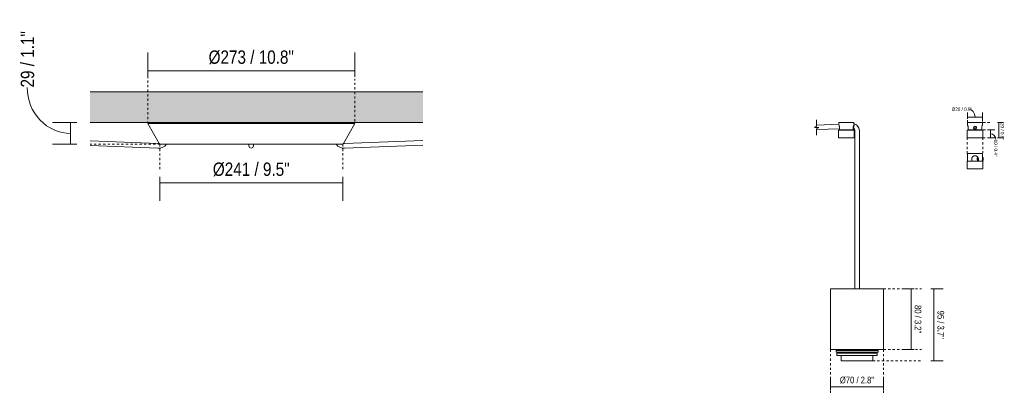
# Model space of a CAD drawing. Header units: millimetres. Extents: x 5395 to 9995, y 397 to 7363.
# Tile 6 of 7: x 8646 to 9946, y 1638 to 2136. Entities that reach past the tile are written whole.
import ezdxf

# ---------------------------------------------------------------- set-up
doc = ezdxf.new("R2010")
doc.units = ezdxf.units.MM
doc.linetypes.add('Dash', pattern=[6, 3, -3])
doc.layers.add('A-ANNO-DIMS', color=7, linetype='Dash', lineweight=9, true_color=0xd2d2d2)
for name, color, linetype, lineweight in [('A-ANNO-DIMS-2', 7, 'Continuous', 9), ('A-ANNO-DIMS-4', 7, 'Continuous', 9), ('A-ANNO-DIMS-8', 7, 'Continuous', 9), ('A-CLNG', 7, 'Continuous', 9), ('E-LITE-EQPM', 7, 'Continuous', 20)]:
    doc.layers.add(name, color=color, linetype=linetype, lineweight=lineweight)
doc.styles.add('Arial Narrow_3', font='ARIALN.TTF', dxfattribs={"height": 17.6})
doc.styles.add('Arial Narrow_4', font='ARIALN.TTF', dxfattribs={"height": 8.8})
doc.styles.add('Arial Narrow_5', font='ARIALN.TTF', dxfattribs={"height": 4.4})
doc.dimstyles.new('FARO_-_2_2mm_Arial_Narrow_mm_Inch_Left_1', dxfattribs={"dimscale": 304.8, "dimtxt": 18.012385, "dimasz": 0, "dimexe": 0.07874, "dimexo": 0.0625, "dimgap": 0.013123, "dimtad": 1, "dimdec": 0, "dimzin": 0, "dimdsep": 46, "dimtxsty": 'Arial Narrow_3', "dimblk1": 'NONE', "dimblk2": 'NONE', "dimsah": 1, "dimcen": 0.09, "dimadec": 0, "dimazin": 0, "dimtfac": 1, "dimtdec": 4, "dimtix": 1, "dimtmove": 1, "dimatfit": 3, "dimfxl": 0.026247, "dimfxlon": 1, "dimtvp": 1, "dimtolj": 1, "dimtzin": 0, "dimarcsym": 2})
doc.dimstyles.new('FARO_-_2_2mm_Arial_Narrow_mm_Inch_Right_2', dxfattribs={"dimscale": 304.8, "dimtxt": 18.012385, "dimasz": 0, "dimexe": 0.07874, "dimexo": 0.0625, "dimgap": 0.013123, "dimtad": 1, "dimdec": 0, "dimzin": 0, "dimdsep": 46, "dimtxsty": 'Arial Narrow_3', "dimblk1": 'NONE', "dimblk2": 'NONE', "dimsah": 1, "dimcen": 0.09, "dimadec": 0, "dimazin": 0, "dimtfac": 1, "dimtdec": 4, "dimtix": 1, "dimtmove": 0, "dimatfit": 3, "dimfxl": 0.026247, "dimfxlon": 1, "dimtvp": 1, "dimtolj": 1, "dimtzin": 0, "dimarcsym": 2})
doc.dimstyles.new('FARO_-_2_2mm_Arial_Narrow_mm_Inch_Right_3', dxfattribs={"dimscale": 304.8, "dimtxt": 9.006193, "dimasz": 0, "dimexe": 0.03937, "dimexo": 0.0625, "dimgap": 0.006562, "dimtad": 1, "dimdec": 0, "dimzin": 0, "dimdsep": 46, "dimtxsty": 'Arial Narrow_4', "dimblk1": 'NONE', "dimblk2": 'NONE', "dimsah": 1, "dimcen": 0.09, "dimadec": 0, "dimazin": 0, "dimtfac": 1, "dimtdec": 4, "dimtix": 1, "dimtmove": 0, "dimatfit": 3, "dimfxl": 0.013123, "dimfxlon": 1, "dimtvp": 1, "dimtolj": 1, "dimtzin": 0, "dimarcsym": 2})
doc.dimstyles.new('FARO_-_2_2mm_Arial_Narrow_mm_Inch_Right_4', dxfattribs={"dimscale": 304.8, "dimtxt": 4.503096, "dimasz": 0, "dimexe": 0.019685, "dimexo": 0.0625, "dimgap": 0.003281, "dimtad": 1, "dimdec": 0, "dimzin": 0, "dimdsep": 46, "dimtxsty": 'Arial Narrow_5', "dimblk1": 'NONE', "dimblk2": 'NONE', "dimsah": 1, "dimcen": 0.09, "dimadec": 0, "dimazin": 0, "dimtfac": 1, "dimtdec": 4, "dimtix": 1, "dimtmove": 1, "dimatfit": 3, "dimfxl": 0.006562, "dimfxlon": 1, "dimtvp": 1, "dimtolj": 1, "dimtzin": 0, "dimarcsym": 2})
doc.dimstyles.new('FARO_-_2_2mm_Arial_Narrow_mm_Inch_Right_5', dxfattribs={"dimscale": 304.8, "dimtxt": 4.503096, "dimasz": 0, "dimexe": 0.019685, "dimexo": 0.0625, "dimgap": 0.003281, "dimtad": 1, "dimdec": 0, "dimzin": 0, "dimdsep": 46, "dimtxsty": 'Arial Narrow_5', "dimblk1": 'NONE', "dimblk2": 'NONE', "dimsah": 1, "dimcen": 0.09, "dimadec": 0, "dimazin": 0, "dimtfac": 1, "dimtdec": 4, "dimtix": 1, "dimtmove": 0, "dimatfit": 3, "dimfxl": 0.006562, "dimfxlon": 1, "dimtvp": 1, "dimtolj": 1, "dimtzin": 0, "dimarcsym": 2})

# ---------------------------------------------------------------- blocks, each defined once
blk = doc.blocks.new('64314-1 cable   _Suspended_tensor - 64314 MAMBO_CONGA_SAMBA Black structure pendant lamp with tensioner-568983-Alzado_PDF FLORON')
at = {"layer": 'E-LITE-EQPM'}
for p, q in [((7422, 1998.9), (7421.1, 1998.4)), ((7421.1, 1998.4), (7436.3, 1972.2)), ((7421.1, 1998.4), (7421.5, 1998.4)), ((7422, 1998.9), (7422.4, 1998.9)), ((7422.1, 1998.4), (7423, 1998.4)), ((7423, 1998.9), (7423.9, 1998.9)), ((7424.3, 1998.4), (7425.8, 1998.4)), ((7425.1, 1998.9), (7426.6, 1998.9)), ((7427.6, 1998.4), (7429.8, 1998.4)), ((7428.5, 1998.9), (7430.6, 1998.9)), ((7432.2, 1998.4), (7434.9, 1998.4)), ((7433, 1998.9), (7435.7, 1998.9)), ((7437.9, 1998.4), (7441, 1998.4)), ((7438.6, 1998.9), (7441.9, 1998.9)), ((7444.5, 1998.4), (7448.4, 1998.4)), ((7444.8, 1999.4), (7444.7, 1998.9)), ((7445.4, 1998.9), (7449.1, 1998.9)), ((7452.4, 1998.4), (7456.5, 1998.4)), ((7453, 1998.9), (7457.3, 1998.9)), ((7461.6, 1998.9), (7466.8, 1998.9)), ((7461.6, 1998.4), (7465.9, 1998.4)), ((7470.2, 1998.4), (7475.4, 1998.4)), ((7471.9, 1998.9), (7477.1, 1998.9)), ((7480.5, 1998.4), (7487.4, 1998.4)), ((7482.2, 1998.9), (7487.4, 1998.9)), ((7492.5, 1998.9), (7497.7, 1998.9)), ((7492.5, 1998.4), (7497.7, 1998.4)), ((7504.6, 1998.9), (7509.7, 1998.9)), ((7504.6, 1998.4), (7509.7, 1998.4)), ((7516.6, 1998.9), (7523.4, 1998.9)), ((7516.6, 1998.4), (7521.7, 1998.4)), ((7528.6, 1998.9), (7535.5, 1998.9)), ((7528.6, 1998.4), (7535.5, 1998.4)), ((7540.6, 1998.4), (7547.5, 1998.4)), ((7542.3, 1998.9), (7547.5, 1998.9)), ((7554.4, 1998.9), (7557.8, 1998.9)), ((7554.4, 1998.4), (7557.8, 1998.4)), ((7557.8, 1998.9), (7561.2, 1998.9)), ((7557.8, 1998.4), (7561.2, 1998.4)), ((7568.1, 1998.9), (7575, 1998.9)), ((7568.1, 1998.4), (7575, 1998.4)), ((7580.1, 1998.9), (7587, 1998.9)), ((7580.1, 1998.4), (7587, 1998.4)), ((7592.1, 1998.9), (7599, 1998.9)), ((7593.8, 1998.4), (7599, 1998.4)), ((7605.9, 1998.9), (7611, 1998.9)), ((7605.9, 1998.4), (7611, 1998.4)), ((7617.9, 1998.9), (7623, 1998.9)), ((7617.9, 1998.4), (7623, 1998.4)), ((7628.2, 1998.9), (7633.3, 1998.9)), ((7629, 1998.4), (7635.1, 1998.4)), ((7639.2, 1998.9), (7644.3, 1998.9)), ((7640.2, 1998.4), (7645.4, 1998.4)), ((7648.8, 1998.9), (7653.9, 1998.9)), ((7649.8, 1998.4), (7654.5, 1998.4)), ((7658.3, 1998.9), (7662.5, 1998.9)), ((7659.1, 1998.4), (7663.2, 1998.4)), ((7666.6, 1998.9), (7670.3, 1998.9)), ((7667.3, 1998.4), (7671.1, 1998.4)), ((7671, 1998.9), (7670.8, 1999.4)), ((7673.8, 1998.9), (7677.1, 1998.9)), ((7674.6, 1998.4), (7677.8, 1998.4)), ((7679.4, 1972.2), (7694.5, 1998.4)), ((7680, 1998.9), (7682.7, 1998.9)), ((7680.8, 1998.4), (7683.5, 1998.4)), ((7685.1, 1998.9), (7687.2, 1998.9)), ((7685.9, 1998.4), (7688, 1998.4)), ((7689, 1998.9), (7690.6, 1998.9)), ((7689.9, 1998.4), (7691.4, 1998.4)), ((7691.8, 1998.9), (7692.7, 1998.9)), ((7692.6, 1998.4), (7693.6, 1998.4)), ((7693.3, 1998.9), (7693.7, 1998.9)), ((7694.5, 1998.4), (7693.7, 1998.9)), ((7694.2, 1998.4), (7694.5, 1998.4)), ((7437.1, 1971.3), (7436.7, 1971.5)), ((7457, 1971.1), (7464.3, 1971.1)), ((7482.1, 1971.1), (7514.7, 1971.1)), ((7530.5, 1971.1), (7539, 1971.1)), ((7554.8, 1970.1), (7554.8, 1969.2)), ((7554.8, 1969.2), (7554.8, 1969)), ((7554.8, 1969), (7554.8, 1969)), ((7557.8, 1971.1), (7557.8, 1971.1)), ((7560.8, 1969.2), (7560.8, 1970.1)), ((7560.8, 1969), (7560.8, 1969.2)), ((7560.8, 1969), (7560.8, 1969)), ((7576.7, 1971.1), (7596.6, 1971.1)), ((7609.3, 1971.1), (7609.3, 1971.1)), ((7623.3, 1971.1), (7633.6, 1971.1)), ((7651.4, 1971.1), (7668.5, 1971.1)), ((7669.8, 1971.1), (7668.5, 1971.1)), ((7679, 1971.6), (7678.2, 1971.1))]:
    blk.add_line(p, q, dxfattribs=at)
at = {"layer": 'E-LITE-EQPM', "flags": 128}
for points in [[(7444.8, 1999.4), (7445.3, 2000), (7445.6, 2000)], [(7670.4, 1999.8), (7670.8, 1999.6), (7670.8, 1999.4)], [(7445.9, 1971.1), (7452.3, 1971.1), (7460.4, 1971.1), (7470, 1971.1), (7481, 1971.1), (7493.2, 1971.1), (7506.4, 1971.1), (7520.4, 1971.1), (7535, 1971.1), (7549.9, 1971.1), (7557.8, 1971.1)], [(7554.8, 1971.1), (7554.8, 1969.7), (7554.8, 1969)], [(7557.8, 1966), (7555.7, 1966.9), (7554.8, 1969)], [(7557.8, 1971.1), (7572.9, 1971.1), (7587.7, 1971.1), (7602.1, 1971.1), (7615.7, 1971.1), (7628.4, 1971.1), (7640.1, 1971.1), (7650.4, 1971.1), (7659.3, 1971.1), (7666.6, 1971.1), (7669.8, 1971.1)], [(7560.8, 1969), (7559.9, 1966.8), (7557.8, 1966)], [(7560.8, 1969), (7560.8, 1969.9), (7560.8, 1971.1)]]:
    blk.add_lwpolyline(points, dxfattribs=at)
at = {"layer": 'E-LITE-EQPM'}
for centre, major_axis, ratio, start_param, end_param in [((7557.8, 1969.2), (-3, 0), 0.999241, 0, 0.036829), ((7557.8, 1969.2), (3, 0), 0.99562, 3.141593, 3.178555), ((7557.8, 1969.2), (3, 0), 0.99562, 3.141593, 3.178555), ((7557.8, 1969.1), (3, 0), 0.99562, 3.141593, 3.178555), ((7557.8, 1969.1), (3, 0), 0.99562, 3.403392, 3.443058), ((7557.8, 1969.1), (3, 0), 0.99562, 5.98172, 6.021386), ((7557.8, 1969.2), (3, 0), 0.999241, 6.246357, 6.283185), ((7557.8, 1969.2), (3, 0), 0.99562, 6.246223, 6.283185), ((7557.8, 1969.2), (3, 0), 0.99562, 6.246223, 6.283185), ((7557.8, 1969.1), (3, 0), 0.99562, 6.246223, 6.283185)]:
    blk.add_ellipse(centre, major_axis=major_axis, ratio=ratio, start_param=start_param, end_param=end_param, dxfattribs=at)
blk = doc.blocks.new('64314-1 cable   _Suspended_tensor - 64314 MAMBO_CONGA_SAMBA Black structure pendant lamp with tensioner-570366-Alzado_PDF FLORON')
at = {"layer": 'E-LITE-EQPM'}
for p, q in [((7422, 1998.9), (7421.1, 1998.4)), ((7421.1, 1998.4), (7436.3, 1972.2)), ((7421.1, 1998.4), (7421.2, 1998.4)), ((7421.5, 1998.4), (7422.1, 1998.4)), ((7422, 1998.9), (7422.1, 1998.9)), ((7422.4, 1998.9), (7423, 1998.9)), ((7423, 1998.4), (7424.3, 1998.4)), ((7423.9, 1998.9), (7425.1, 1998.9)), ((7425.8, 1998.4), (7427.6, 1998.4)), ((7426.6, 1998.9), (7428.5, 1998.9)), ((7429.8, 1998.4), (7432.2, 1998.4)), ((7430.6, 1998.9), (7433, 1998.9)), ((7434.9, 1998.4), (7437.9, 1998.4)), ((7435.7, 1998.9), (7438.6, 1998.9)), ((7441, 1998.4), (7444.5, 1998.4)), ((7441.9, 1998.9), (7445.4, 1998.9)), ((7444.8, 1999.4), (7444.7, 1998.9)), ((7448.4, 1998.4), (7452.4, 1998.4)), ((7449.1, 1998.9), (7453, 1998.9)), ((7456.5, 1998.4), (7461.6, 1998.4)), ((7457.3, 1998.9), (7461.6, 1998.9)), ((7465.9, 1998.4), (7470.2, 1998.4)), ((7466.8, 1998.9), (7471.9, 1998.9)), ((7475.4, 1998.4), (7480.5, 1998.4)), ((7477.1, 1998.9), (7482.2, 1998.9)), ((7487.4, 1998.9), (7492.5, 1998.9)), ((7487.4, 1998.4), (7492.5, 1998.4)), ((7497.7, 1998.9), (7504.6, 1998.9)), ((7497.7, 1998.4), (7504.6, 1998.4)), ((7509.7, 1998.9), (7516.6, 1998.9)), ((7509.7, 1998.4), (7516.6, 1998.4)), ((7521.7, 1998.9), (7528.6, 1998.9)), ((7521.7, 1998.4), (7528.6, 1998.4)), ((7535.5, 1998.9), (7542.3, 1998.9)), ((7535.5, 1998.4), (7542.3, 1998.4)), ((7547.5, 1998.9), (7554.4, 1998.9)), ((7547.5, 1998.4), (7554.4, 1998.4)), ((7561.2, 1998.9), (7568.1, 1998.9)), ((7561.2, 1998.4), (7568.1, 1998.4)), ((7573.2, 1998.9), (7580.1, 1998.9)), ((7573.2, 1998.4), (7580.1, 1998.4)), ((7587, 1998.9), (7593.9, 1998.9)), ((7587, 1998.4), (7593.9, 1998.4)), ((7599, 1998.9), (7605.9, 1998.9)), ((7599, 1998.4), (7605.9, 1998.4)), ((7611, 1998.9), (7617.9, 1998.9)), ((7611, 1998.4), (7617.9, 1998.4)), ((7623, 1998.9), (7628.2, 1998.9)), ((7623, 1998.4), (7629, 1998.4)), ((7633.3, 1998.9), (7639.2, 1998.9)), ((7635, 1998.4), (7640.2, 1998.4)), ((7644.3, 1998.9), (7648.8, 1998.9)), ((7645.3, 1998.4), (7649.8, 1998.4)), ((7653.9, 1998.9), (7658.3, 1998.9)), ((7654.5, 1998.4), (7659.1, 1998.4)), ((7662.5, 1998.9), (7666.6, 1998.9)), ((7663.2, 1998.4), (7667.3, 1998.4)), ((7670.3, 1998.9), (7673.8, 1998.9)), ((7671, 1998.9), (7670.8, 1999.4)), ((7671.1, 1998.4), (7674.6, 1998.4)), ((7677.1, 1998.9), (7680, 1998.9)), ((7677.8, 1998.4), (7680.8, 1998.4)), ((7679.4, 1972.2), (7694.5, 1998.4)), ((7682.7, 1998.9), (7685.1, 1998.9)), ((7683.5, 1998.4), (7685.9, 1998.4)), ((7687.2, 1998.9), (7689, 1998.9)), ((7688, 1998.4), (7689.9, 1998.4)), ((7690.6, 1998.9), (7691.8, 1998.9)), ((7691.4, 1998.4), (7692.6, 1998.4)), ((7692.7, 1998.9), (7693.3, 1998.9)), ((7693.6, 1998.9), (7693.7, 1998.9)), ((7693.6, 1998.4), (7694.2, 1998.4)), ((7694.5, 1998.4), (7693.7, 1998.9)), ((7694.5, 1998.4), (7694.5, 1998.4)), ((7437.1, 1971.3), (7436.7, 1971.5)), ((7457, 1971.1), (7464.3, 1971.1)), ((7482.1, 1971.1), (7514.7, 1971.1)), ((7530.5, 1971.1), (7539, 1971.1)), ((7557.8, 1971.1), (7557.8, 1971.1)), ((7576.7, 1971.1), (7596.6, 1971.1)), ((7609.3, 1971.1), (7609.3, 1971.1)), ((7623.3, 1971.1), (7633.6, 1971.1)), ((7651.4, 1971.1), (7668.5, 1971.1)), ((7669.8, 1971.1), (7668.5, 1971.1)), ((7670.5, 1970.4), (7670.6, 1970.3)), ((7679, 1971.6), (7678.2, 1971.1)), ((7680.8, 1972.1), (7679.4, 1972.3))]:
    blk.add_line(p, q, dxfattribs=at)
at = {"layer": 'E-LITE-EQPM', "flags": 128}
for points in [[(7444.8, 1999.4), (7445.3, 2000), (7445.6, 2000)], [(7670.5, 1999.8), (7670.8, 1999.6), (7670.8, 1999.4)], [(7445.9, 1971.1), (7452.3, 1971.1), (7460.4, 1971.1), (7470, 1971.1), (7481, 1971.1), (7493.2, 1971.1), (7506.4, 1971.1), (7520.4, 1971.1), (7535, 1971.1), (7549.9, 1971.1), (7565, 1971.1), (7580, 1971.1), (7594.6, 1971.1), (7608.6, 1971.1), (7621.9, 1971.1), (7634.1, 1971.1), (7645.2, 1971.1), (7654.8, 1971.1), (7663, 1971.1), (7669.5, 1971.1), (7669.8, 1971.1)], [(7679.3, 1966.1), (7679.4, 1966), (7679.8, 1966)]]:
    blk.add_lwpolyline(points, dxfattribs=at)
blk = doc.blocks.new('64314-1 cable   _Suspended_tensor - 64314 MAMBO_CONGA_SAMBA Black structure pendant lamp with tensioner-570366-Alzado_PDF LH')
at = {"layer": 'E-LITE-EQPM'}
for p, q in [((8333.7, 1997.6), (8304.6, 1996.4)), ((8304.6, 1990.4), (8334.7, 1991.6)), ((8333.4, 1989.3), (8333.4, 1979.8)), ((8333.7, 2000), (8333.7, 1997.2)), ((8333.7, 2000), (8353.7, 2000)), ((8333.8, 1989.7), (8333.9, 1989.8)), ((8334.7, 1992.7), (8334.7, 1990)), ((8352.7, 1990), (8334.7, 1990)), ((8338.3, 1990), (8338.3, 1989.8)), ((8349.1, 1989.8), (8349.1, 1990)), ((8352.7, 1990), (8352.7, 1992.7)), ((8352.7, 1992.2), (8353.1, 1992.2)), ((8354.2, 1998.2), (8353.6, 1998.2)), ((8353.7, 1997.7), (8353.7, 2000)), ((8354, 1979.8), (8354, 1989.3)), ((8354.8, 1989.5), (8354.8, 1983.8)), ((8360.9, 1983.8), (8360.9, 1989.5)), ((8333.4, 1979.8), (8354, 1979.8)), ((8354.8, 1983.8), (8354.8, 1780)), ((8360.9, 1780), (8360.9, 1983.8)), ((8330.1, 1698.7), (8330.1, 1696.7)), ((8330.1, 1698.7), (8375.2, 1698.7)), ((8330.1, 1696.7), (8375.2, 1696.7)), ((8331.1, 1695.1), (8331.1, 1692.2)), ((8331.1, 1695.1), (8374.5, 1695.1)), ((8331.1, 1692.2), (8374.5, 1692.2)), ((8337.1, 1692.2), (8337.1, 1685.2)), ((8337.8, 1696.7), (8337.8, 1695.1)), ((8340.1, 1700), (8340.1, 1698.7)), ((8374.5, 1695.1), (8384.5, 1695.1)), ((8374.5, 1692.2), (8384.5, 1692.2)), ((8375.2, 1698.7), (8385.6, 1698.7)), ((8375.2, 1696.7), (8385.6, 1696.7)), ((8375.6, 1698.7), (8375.6, 1700)), ((8377.9, 1695.1), (8377.9, 1696.7)), ((8378.6, 1685.2), (8378.6, 1692.2)), ((8384.6, 1692.2), (8384.6, 1695.1)), ((8385.6, 1696.7), (8385.6, 1698.7)), ((8337.1, 1685.2), (8370.8, 1685.2)), ((8370.8, 1685.2), (8378.6, 1685.2))]:
    blk.add_line(p, q, dxfattribs=at)
at = {"layer": 'E-LITE-EQPM', "flags": 128}
for points in [[(8333.4, 1989.3), (8333.6, 1989.7), (8333.7, 1989.7)], [(8353.5, 1989.8), (8353, 1989.8), (8351.7, 1989.8), (8349.7, 1989.8), (8347.1, 1989.8), (8344.2, 1989.8), (8341.2, 1989.8), (8338.5, 1989.8), (8336.2, 1989.8), (8334.7, 1989.8), (8333.9, 1989.8), (8333.9, 1989.8)], [(8353.1, 1992.2), (8354.4, 1991.1), (8354.8, 1989.6), (8354.8, 1989.5)], [(8353.3, 1989.8), (8353.4, 1989.8), (8353.5, 1989.8)], [(8353.7, 1989.6), (8353.9, 1989.5), (8354, 1989.3)], [(8360.9, 1989.5), (8360.4, 1992.3), (8359.1, 1994.8), (8357.1, 1996.8), (8354.5, 1998.1), (8354.2, 1998.2)]]:
    blk.add_lwpolyline(points, dxfattribs=at)
at = {"layer": 'E-LITE-EQPM'}
for points, knots in [([(8334, 1996.2), (8334.1, 1996), (8334.2, 1995.5), (8334.4, 1994.9), (8334.5, 1994.5), (8334.6, 1994.1), (8334.6, 1993.8), (8334.7, 1993.3), (8334.7, 1992.9), (8334.7, 1992.7)], [0.4004282, 0.4004282, 0.4004282, 0.4004282, 0.5714286, 0.6785714, 0.7321429, 0.7857143, 0.8392857, 0.8928571, 1, 1, 1, 1]), ([(8352.7, 1992.7), (8352.7, 1993), (8352.7, 1993.6), (8352.9, 1994.8), (8353.1, 1995.6), (8353.3, 1996)], [0, 0, 0, 0, 0.1428571, 0.2857143, 0.5474976, 0.5474976, 0.5474976, 0.5474976]), ([(8354.2, 1998.2), (8354.2, 1998.2), (8354.1, 1997.9), (8354, 1996.9), (8353.8, 1995.7), (8353.7, 1994.9), (8353.5, 1994.2), (8353.5, 1993.7), (8353.4, 1993.3), (8353.3, 1992.9), (8353.2, 1992.6), (8353.2, 1992.3), (8353.2, 1992.2), (8353.1, 1992.2)], [-1, -1, -1, -1, -0.833333, -0.666667, -0.555556, -0.444444, -0.388889, -0.333333, -0.277778, -0.222222, -0.166667, -0.111111, 0, 0, 0, 0])]:
    blk.add_open_spline(points, degree=3, knots=knots, dxfattribs=at)
blk = doc.blocks.new('canopy_soporte - canopy-557651-Alzado_PDF SP')
at = {"layer": 'E-LITE-EQPM'}
for p, q in [((5546.7, 1989.3), (5546.7, 1979.8)), ((5547, 2000), (5547, 1997)), ((5547, 2000), (5567, 2000)), ((5548, 1992.7), (5548, 1990)), ((5566, 1990), (5548, 1990)), ((5551.6, 1990), (5551.6, 1989.8)), ((5555.5, 1993.3), (5557, 1994.4)), ((5556.1, 1991.5), (5555.5, 1993.3)), ((5557, 1991.5), (5556.1, 1991.5)), ((5557, 1994.4), (5558.5, 1993.3)), ((5557.9, 1991.5), (5557, 1991.5)), ((5558.5, 1993.3), (5557.9, 1991.5)), ((5562.4, 1989.8), (5562.4, 1990)), ((5566, 1990), (5566, 1992.7)), ((5567, 1997), (5567, 2000)), ((5567.3, 1979.8), (5567.3, 1989.3)), ((5546.7, 1979.8), (5567.3, 1979.8))]:
    blk.add_line(p, q, dxfattribs=at)
at = {"layer": 'E-LITE-EQPM', "flags": 128}
for points in [[(5546.7, 1989.3), (5546.9, 1989.7), (5547, 1989.7)], [(5566.8, 1989.8), (5566.6, 1989.8), (5565.9, 1989.8), (5564.9, 1989.8), (5563.5, 1989.8), (5561.8, 1989.8), (5560, 1989.8), (5558, 1989.8), (5555.9, 1989.8), (5553.9, 1989.8), (5552, 1989.8), (5550.4, 1989.8), (5549, 1989.8), (5548, 1989.8), (5547.4, 1989.8), (5547.2, 1989.8)], [(5567, 1989.6), (5567.2, 1989.6), (5567.3, 1989.3)]]:
    blk.add_lwpolyline(points, dxfattribs=at)
at = {"layer": 'E-LITE-EQPM'}
for start, end in [(90, 270), (270, 90)]:
    blk.add_arc((5557, 1992.8), 2, start, end, dxfattribs=at)
for points, knots in [([(5547, 1997), (5547, 1997), (5547, 1996.9), (5547.2, 1996.5), (5547.5, 1995.7), (5547.7, 1994.9), (5547.8, 1994.5), (5547.9, 1994.1), (5547.9, 1993.8), (5548, 1993.3), (5548, 1992.9), (5548, 1992.7)], [0, 0, 0, 0, 0.142857, 0.285714, 0.571429, 0.678571, 0.732143, 0.785714, 0.839286, 0.892857, 1, 1, 1, 1]), ([(5558.9, 1992.1), (5558.8, 1992), (5558.7, 1991.8), (5558.5, 1991.5), (5558.3, 1991.3), (5558, 1991.1), (5557.7, 1990.9), (5557.3, 1990.8), (5557, 1990.8), (5556.7, 1990.8), (5556.4, 1990.9), (5556.1, 1991), (5555.7, 1991.3), (5555.4, 1991.6), (5555.1, 1992.1), (5555, 1992.5), (5555, 1992.8)], [0.1111111, 0.1111111, 0.1111111, 0.1111111, 0.1666667, 0.2222222, 0.2777778, 0.3333333, 0.3888889, 0.4444444, 0.5138889, 0.5486111, 0.5833333, 0.6527778, 0.7222222, 0.7916667, 0.8611111, 1, 1, 1, 1]), ([(5555.1, 1993.5), (5555.2, 1993.6), (5555.3, 1993.8), (5555.5, 1994.1), (5555.7, 1994.3), (5556, 1994.5), (5556.3, 1994.7), (5556.7, 1994.8), (5557, 1994.8), (5557.3, 1994.8), (5557.6, 1994.7), (5557.9, 1994.6), (5558.3, 1994.3), (5558.6, 1994), (5558.9, 1993.5), (5559, 1993.1), (5559, 1992.8)], [0.1111111, 0.1111111, 0.1111111, 0.1111111, 0.1666667, 0.2222222, 0.2777778, 0.3333333, 0.3888889, 0.4444444, 0.5138889, 0.5486111, 0.5833333, 0.6527778, 0.7222222, 0.7916667, 0.8611111, 1, 1, 1, 1]), ([(5558.5, 1991.5), (5558.5, 1991.4), (5558.3, 1991.3), (5558, 1991.1), (5557.7, 1990.9), (5557.3, 1990.8), (5557, 1990.8), (5556.7, 1990.8), (5556.4, 1990.9), (5556.1, 1991), (5555.7, 1991.3), (5555.5, 1991.5), (5555.4, 1991.6)], [0.2222222, 0.2222222, 0.2222222, 0.2222222, 0.2777778, 0.3333333, 0.3888889, 0.4444444, 0.5138889, 0.5486111, 0.5833333, 0.6527778, 0.7222222, 0.7916667, 0.7916667, 0.7916667, 0.7916667]), ([(5555.5, 1994.1), (5555.5, 1994.2), (5555.7, 1994.3), (5556, 1994.5), (5556.3, 1994.7), (5556.7, 1994.8), (5557, 1994.8), (5557.3, 1994.8), (5557.6, 1994.7), (5557.9, 1994.6), (5558.3, 1994.3), (5558.5, 1994.1), (5558.6, 1994)], [0.2222222, 0.2222222, 0.2222222, 0.2222222, 0.2777778, 0.3333333, 0.3888889, 0.4444444, 0.5138889, 0.5486111, 0.5833333, 0.6527778, 0.7222222, 0.7916667, 0.7916667, 0.7916667, 0.7916667]), ([(5566, 1992.7), (5566, 1993), (5566, 1993.6), (5566.2, 1994.9), (5566.6, 1996), (5566.9, 1996.8), (5567, 1997), (5567, 1997)], [0, 0, 0, 0, 0.142857, 0.285714, 0.571429, 0.785714, 1, 1, 1, 1])]:
    blk.add_open_spline(points, degree=3, knots=knots, dxfattribs=at)
for points in [[(5555.2, 1992), (5555.2, 1992), (5555.1, 1992.1), (5555.1, 1992.1)], [(5558.8, 1993.6), (5558.8, 1993.6), (5558.9, 1993.5), (5558.9, 1993.5)]]:
    blk.add_open_spline(points, degree=3, dxfattribs=at)
blk = doc.blocks.new('canopy_soporte - canopy-V1-Alzado_PDF SP')
at = {"layer": 'E-LITE-EQPM'}
for p, q in [((5547, 1959), (5547, 1949)), ((5547, 1959), (5557, 1959)), ((5552.6, 1949), (5552.6, 1951.7)), ((5557, 1959), (5567, 1959)), ((5560.7, 1953.8), (5559.7, 1952.8)), ((5559.7, 1952.8), (5559.7, 1950.8)), ((5559.7, 1950.8), (5560.7, 1949.8)), ((5560.8, 1953.8), (5560.7, 1953.8)), ((5560.7, 1949.8), (5560.7, 1953.8)), ((5560.7, 1949.8), (5561.4, 1949.8)), ((5561.4, 1951.7), (5561.4, 1949)), ((5567, 1953.8), (5567, 1959)), ((5567.7, 1953.8), (5567, 1953.8)), ((5567, 1949.8), (5567.7, 1949.8)), ((5567, 1949), (5567, 1949.8)), ((5567.7, 1953.8), (5567.7, 1949.8)), ((5546.7, 1948.3), (5546.7, 1938.8)), ((5546.7, 1938.8), (5557, 1938.8)), ((5552.6, 1949), (5547, 1949)), ((5550.1, 1949), (5550.1, 1948.8)), ((5552.6, 1948.8), (5552.6, 1949)), ((5557, 1938.8), (5567.3, 1938.8)), ((5561.4, 1949), (5561.4, 1948.8)), ((5567, 1949), (5561.4, 1949)), ((5563.9, 1948.8), (5563.9, 1949)), ((5567.3, 1938.8), (5567.3, 1948.3))]:
    blk.add_line(p, q, dxfattribs=at)
at = {"layer": 'E-LITE-EQPM', "flags": 128}
for points in [[(5546.7, 1948.3), (5546.9, 1948.7), (5547.2, 1948.8)], [(5557, 1948.8), (5555, 1948.8), (5553, 1948.8), (5551.2, 1948.8), (5549.7, 1948.8), (5548.5, 1948.8), (5547.7, 1948.8), (5547.3, 1948.8), (5547.2, 1948.8)], [(5547.2, 1948.8), (5547.4, 1948.8), (5548.1, 1948.8), (5549.1, 1948.8), (5549.2, 1948.8)], [(5566.8, 1948.8), (5566.6, 1948.8), (5565.9, 1948.8), (5564.9, 1948.8), (5563.5, 1948.8), (5561.8, 1948.8), (5560, 1948.8), (5558, 1948.8), (5557, 1948.8)], [(5564.8, 1948.8), (5565.5, 1948.8), (5566.3, 1948.8), (5566.7, 1948.8), (5566.8, 1948.8)], [(5566.8, 1948.8), (5567.2, 1948.6), (5567.3, 1948.3)]]:
    blk.add_lwpolyline(points, dxfattribs=at)
at = {"layer": 'E-LITE-EQPM'}
for points, knots in [([(5552.6, 1951.7), (5552.6, 1952), (5552.7, 1952.6), (5553.2, 1953.9), (5554.1, 1955), (5555.5, 1955.8), (5556.5, 1956), (5557, 1956)], [0, 0, 0, 0, 0.142857, 0.285714, 0.571429, 0.785714, 1, 1, 1, 1]), ([(5557, 1956), (5557.3, 1956), (5558, 1955.9), (5559.2, 1955.5), (5560.2, 1954.7), (5560.8, 1953.9), (5561, 1953.5), (5561.1, 1953.1), (5561.2, 1952.8), (5561.3, 1952.3), (5561.4, 1951.9), (5561.4, 1951.7)], [0, 0, 0, 0, 0.142857, 0.285714, 0.571429, 0.678571, 0.732143, 0.785714, 0.839286, 0.892857, 1, 1, 1, 1]), ([(5567, 1953.7), (5567, 1953.7), (5567, 1953.8), (5567, 1953.8), (5567, 1953.8)], [0.3888889, 0.3888889, 0.3888889, 0.3888889, 0.4444444, 0.5138889, 0.5138889, 0.5138889, 0.5138889])]:
    blk.add_open_spline(points, degree=3, knots=knots, dxfattribs=at)
for points in [[(5566.8, 1951.8), (5566.8, 1951.9), (5566.8, 1952.2), (5566.8, 1952.5), (5566.8, 1952.8), (5566.9, 1953), (5566.9, 1953.1)], [(5566.8, 1951.1), (5566.8, 1951.3), (5566.8, 1951.6), (5566.8, 1951.8)], [(5566.9, 1950.6), (5566.9, 1950.7), (5566.8, 1950.8), (5566.8, 1951)], [(5566.9, 1953.3), (5566.9, 1953.4), (5566.9, 1953.5), (5566.9, 1953.5)], [(5567, 1950), (5566.9, 1950.1), (5566.9, 1950.2), (5566.9, 1950.3)], [(5567, 1949.8), (5567, 1949.8), (5567, 1949.8), (5567, 1949.9), (5567, 1949.9)]]:
    blk.add_open_spline(points, degree=3, dxfattribs=at)
blk = doc.blocks.new('DIMBLOCK11-Alzado_PDF FLORON')
at = {"layer": 'A-ANNO-DIMS-8', "color": 251, "true_color": 0x5b5b5b}
for p, q in [((8815.3, 2060.2), (8815.3, 2092.2)), ((9088.7, 2060.2), (9088.7, 2092.2)), ((8815.3, 2068.2), (9088.7, 2068.2)), ((8815.3, 2068.2), (8815.3, 2060.2)), ((9088.7, 2068.2), (9088.7, 2060.2))]:
    blk.add_line(p, q, dxfattribs=at)
at = {"layer": 'A-ANNO-DIMS-8', "color": 0, "insert": (8895.6, 2095), "char_height": 17.6, "width": 135.179, "attachment_point": 1, "line_spacing_factor": 0.974696, "style": 'Arial Narrow_3'}
blk.add_mtext('Ø273 / 10.8"', dxfattribs=at)
blk = doc.blocks.new('_None')
blk = doc.blocks.new('DIMBLOCK12-Alzado_PDF FLORON')
at = {"layer": 'A-ANNO-DIMS-8', "color": 251, "true_color": 0x5b5b5b}
for p, q in [((8831.4, 1928.2), (8831.4, 1896.2)), ((8831.4, 1920.2), (8831.4, 1928.2)), ((9072.6, 1928.2), (9072.6, 1896.2)), ((9072.6, 1920.2), (9072.6, 1928.2)), ((8831.4, 1920.2), (9072.6, 1920.2))]:
    blk.add_line(p, q, dxfattribs=at)
at = {"layer": 'A-ANNO-DIMS-8', "color": 0, "insert": (8901.2, 1947), "char_height": 17.6, "width": 121.798, "attachment_point": 1, "line_spacing_factor": 0.974696, "style": 'Arial Narrow_3'}
blk.add_mtext('Ø241 / 9.5"', dxfattribs=at)
blk = doc.blocks.new('DIMBLOCK13-Alzado_PDF FLORON')
at = {"layer": 'A-ANNO-DIMS-8', "color": 251, "true_color": 0x5b5b5b}
for p, q in [((8721.5, 2000), (8689.5, 2000)), ((8713.5, 2000), (8713.5, 1971.1)), ((8713.5, 2000), (8721.5, 2000)), ((8721.5, 1971.1), (8689.5, 1971.1)), ((8713.5, 1971.1), (8721.5, 1971.1))]:
    blk.add_line(p, q, dxfattribs=at)
blk.add_ellipse((8713.5, 2046.1), major_axis=(0, 60.6), ratio=0.9469, start_param=1.570796, end_param=3.141593, dxfattribs=at)
at = {"layer": 'A-ANNO-DIMS-8', "color": 0, "insert": (8647.7, 2046.1), "char_height": 17.6, "width": 89.547, "attachment_point": 1, "rotation": 90, "line_spacing_factor": 0.974696, "style": 'Arial Narrow_3'}
blk.add_mtext('29 / 1.1"', dxfattribs=at)
blk = doc.blocks.new('DIMBLOCK15-Alzado_PDF LH')
at = {"layer": 'A-ANNO-DIMS-4', "color": 251, "true_color": 0x5b5b5b}
for p, q in [((9716.5, 1650.4), (9716.5, 1662.7)), ((9716.5, 1650.7), (9786.5, 1650.7)), ((9716.5, 1650.7), (9716.5, 1646.7)), ((9786.5, 1650.4), (9786.5, 1662.7)), ((9786.5, 1650.7), (9786.5, 1646.7))]:
    blk.add_line(p, q, dxfattribs=at)
at = {"layer": 'A-ANNO-DIMS-4', "color": 0, "insert": (9728.9, 1664.1), "char_height": 8.8, "width": 54.209, "attachment_point": 1, "line_spacing_factor": 0.974696, "style": 'Arial Narrow_4'}
blk.add_mtext('Ø70 / 2.8"', dxfattribs=at)
blk = doc.blocks.new('DIMBLOCK16-Alzado_PDF LH')
at = {"layer": 'A-ANNO-DIMS-4', "color": 251, "true_color": 0x5b5b5b}
for p, q in [((9823.3, 1780), (9811, 1780)), ((9823, 1700), (9823, 1780)), ((9823, 1780), (9827, 1780)), ((9823.3, 1700), (9811, 1700)), ((9823, 1700), (9827, 1700))]:
    blk.add_line(p, q, dxfattribs=at)
at = {"layer": 'A-ANNO-DIMS-4', "color": 0, "insert": (9836.4, 1758.7), "char_height": 8.8, "width": 44.774, "attachment_point": 1, "rotation": 270, "line_spacing_factor": 0.974696, "style": 'Arial Narrow_4'}
blk.add_mtext('80 / 3.2"', dxfattribs=at)
blk = doc.blocks.new('DIMBLOCK17-Alzado_PDF LH')
at = {"layer": 'A-ANNO-DIMS-4', "color": 251, "true_color": 0x5b5b5b}
for p, q in [((9849.1, 1780), (9865.1, 1780)), ((9853.1, 1780), (9849.1, 1780)), ((9853.1, 1685.2), (9853.1, 1780)), ((9849.1, 1685.2), (9865.1, 1685.2)), ((9853.1, 1685.2), (9849.1, 1685.2))]:
    blk.add_line(p, q, dxfattribs=at)
at = {"layer": 'A-ANNO-DIMS-4', "color": 0, "insert": (9866.5, 1751.3), "char_height": 8.8, "width": 44.774, "attachment_point": 1, "rotation": 270, "line_spacing_factor": 0.974696, "style": 'Arial Narrow_4'}
blk.add_mtext('95 / 3.7"', dxfattribs=at)
blk = doc.blocks.new('DIMBLOCK18-Alzado_PDF SP')
at = {"layer": 'A-ANNO-DIMS-2', "color": 251, "true_color": 0x5b5b5b}
for p, q in [((9897.3, 2006.4), (9897.3, 2012.9)), ((9897.3, 2006.9), (9917.1, 2006.9)), ((9897.3, 2006.9), (9897.3, 2004.9)), ((9917.1, 2006.4), (9917.1, 2012.9)), ((9917.1, 2006.9), (9917.1, 2004.9))]:
    blk.add_line(p, q, dxfattribs=at)
blk.add_ellipse((9899.1, 2006.9), major_axis=(0, 10.7), ratio=0.763614, start_param=4.712389, end_param=6.283185, dxfattribs=at)
at = {"layer": 'A-ANNO-DIMS-2', "color": 0, "insert": (9876.5, 2019.7), "char_height": 4.4, "width": 27.104, "attachment_point": 1, "line_spacing_factor": 0.974696, "style": 'Arial Narrow_5'}
blk.add_mtext('Ø20 / 0.8"', dxfattribs=at)
blk = doc.blocks.new('DIMBLOCK19-Alzado_PDF SP')
at = {"layer": 'A-ANNO-DIMS-2', "color": 251, "true_color": 0x5b5b5b}
for p, q in [((9925.6, 1990), (9933.6, 1990)), ((9927.6, 1990), (9925.6, 1990)), ((9927.6, 1990), (9927.6, 1979.8)), ((9925.6, 1979.8), (9933.6, 1979.8)), ((9927.6, 1979.8), (9925.6, 1979.8))]:
    blk.add_line(p, q, dxfattribs=at)
blk.add_ellipse((9927.6, 1977.2), major_axis=(0, 7.68), ratio=0.927685, start_param=4.712389, end_param=6.283185, dxfattribs=at)
at = {"layer": 'A-ANNO-DIMS-2', "color": 0, "insert": (9936.9, 1977.2), "char_height": 4.4, "width": 22.387, "attachment_point": 1, "rotation": 270, "line_spacing_factor": 0.974696, "style": 'Arial Narrow_5'}
blk.add_mtext('10 / 0.4"', dxfattribs=at)
blk = doc.blocks.new('DIMBLOCK20-Alzado_PDF SP')
at = {"layer": 'A-ANNO-DIMS-2', "color": 251, "true_color": 0x5b5b5b}
for p, q in [((9936.9, 2000), (9944.9, 2000)), ((9938.9, 2000), (9936.9, 2000)), ((9938.9, 2000), (9938.9, 1979.8)), ((9936.9, 1979.8), (9944.9, 1979.8)), ((9938.9, 1979.8), (9936.9, 1979.8))]:
    blk.add_line(p, q, dxfattribs=at)
at = {"layer": 'A-ANNO-DIMS-2', "color": 0, "insert": (9945.6, 1999.2), "char_height": 4.4, "width": 22.387, "attachment_point": 1, "rotation": 270, "line_spacing_factor": 0.974696, "style": 'Arial Narrow_5'}
blk.add_mtext('20 / 0.8"', dxfattribs=at)

msp = doc.modelspace()

# ---------------------------------------------------------------- hatches: boundary and pattern name
at = {"layer": 'A-CLNG', "true_color": 0xe8e8e8}
msp.add_hatch(color=254, dxfattribs=at).paths.add_polyline_path([(8957.1, 2000), (9178.4, 2000), (9178.4, 2040.5), (8739.2, 2040.5), (8739.2, 2000), (8955.4, 2000)], flags=0)

# ---------------------------------------------------------------- linework, layer by layer
at = {"layer": 'A-ANNO-DIMS'}
for p, q in [((8815.3, 1998.4), (8815.3, 2064.4)), ((9088.7, 2001.4), (9088.7, 2057.4)), ((9897.3, 2000), (9897.3, 2006.4)), ((9917.1, 2001.4), (9917.1, 2006.4)), ((9926.9, 2000), (9917.6, 2000)), ((9926.9, 1990), (9917.6, 1990)), ((9897, 1979.8), (9897, 1959)), ((9917.6, 1979.8), (9917.6, 1959.8)), ((9926.6, 1979.8), (9917.6, 1979.8)), ((8831.4, 1971.1), (8739.2, 1971.1)), ((8831.4, 1971.1), (8831.4, 1935.2)), ((9072.6, 1971.2), (9072.6, 1935.2)), ((9786.5, 1780), (9836.5, 1780)), ((9716.5, 1700), (9716.5, 1643)), ((9786.5, 1700), (9836.5, 1700)), ((9786.5, 1700), (9786.5, 1643)), ((9772.3, 1685.2), (9836.5, 1685.2))]:
    msp.add_line(p, q, dxfattribs=at)
at = {"layer": 'A-CLNG'}
for p, q in [((8739.2, 2040.5), (9178.4, 2040.5)), ((9178.4, 2000), (8739.2, 2000))]:
    msp.add_line(p, q, dxfattribs=at)
at = {"layer": 'E-LITE-EQPM'}
for p, q in [((9698.2, 2003.2), (9698.2, 1994.9)), ((9695.2, 1993.2), (9698.2, 1994.9)), ((9698.2, 1993.2), (9695.2, 1993.2)), ((9698.2, 1993.2), (9701.2, 1993.2)), ((9701.2, 1993.2), (9698.2, 1991.4)), ((9698.2, 1991.4), (9698.2, 1983.2)), ((8739.2, 1975.7), (8829, 1972.1)), ((9178.4, 1976.3), (9074.9, 1972.1)), ((8828.8, 1965.9), (8739.2, 1969.5)), ((8830.4, 1972.2), (8831.1, 1971.1)), ((8831.1, 1971.1), (8840, 1971.1)), ((9072.9, 1971.1), (9064, 1971.1)), ((9073.5, 1972.2), (9072.9, 1971.1)), ((9075.2, 1965.9), (9178.4, 1970)), ((9786.5, 1780), (9716.5, 1780)), ((9716.5, 1780), (9716.5, 1700)), ((9786.5, 1700), (9786.5, 1780)), ((9716.5, 1700), (9786.5, 1700))]:
    msp.add_line(p, q, dxfattribs=at)
for centre, radius, start, end in [((8829.3, 1979.5), 13.6, 267.7204, 321.6535), ((8829.3, 1979.7), 7.59, 267.7204, 278.3616), ((9074.6, 1979.5), 13.6, 218.3465, 272.2796), ((9074.6, 1979.7), 7.59, 261.6384, 272.2796)]:
    msp.add_arc(centre, radius, start, end, dxfattribs=at)

# ---------------------------------------------------------------- block references
for name, p in [('64314-1 cable   _Suspended_tensor - 64314 MAMBO_CONGA_SAMBA Black structure pendant lamp with tensioner-568983-Alzado_PDF FLORON', (1394.1, 0)), ('64314-1 cable   _Suspended_tensor - 64314 MAMBO_CONGA_SAMBA Black structure pendant lamp with tensioner-570366-Alzado_PDF FLORON', (1394.1, 0)), ('64314-1 cable   _Suspended_tensor - 64314 MAMBO_CONGA_SAMBA Black structure pendant lamp with tensioner-570366-Alzado_PDF LH', (1393.7, 0)), ('canopy_soporte - canopy-557651-Alzado_PDF SP', (4350.3, 0)), ('canopy_soporte - canopy-V1-Alzado_PDF SP', (4350.3, 0))]:
    msp.add_blockref(name, p, dxfattribs=at)

# ---------------------------------------------------------------- dimensions: what is measured, and where the dimension line sits
at = {"layer": 'A-ANNO-DIMS', "color": 251, "linetype": 'Continuous', "true_color": 0x5b5b5b}
for base, p1, p2, dimstyle, override, picture, middle in [((8713.5, 1971.1), (8721.5, 2000), (8721.5, 1971.1), 'FARO_-_2_2mm_Arial_Narrow_mm_Inch_Left_1', {"dimpost": '<>', "dimfxl": 28.928973}, 'DIMBLOCK13-Alzado_PDF FLORON', (8659.4, 2090.9)), ((9927.6, 1979.8), (9925.6, 1990), (9925.6, 1979.8), 'FARO_-_2_2mm_Arial_Narrow_mm_Inch_Right_4', {"dimtad": 4, "dimpost": '<>', "dimfxl": 10.225875}, 'DIMBLOCK19-Alzado_PDF SP', (9933.9, 1966))]:
    dim = msp.add_linear_dim(base=base, p1=p1, p2=p2, angle=90, dimstyle=dimstyle, override=override, dxfattribs=at)
    dim.commit()
    dim.dimension.update_dxf_attribs({"geometry": picture, "text_midpoint": middle, "dimtype": 160, "text_rotation": 90})
for base, p1, p2, dimstyle, override, picture, middle in [((9088.7, 2068.2), (8815.3, 2060.2), (9088.7, 2060.2), 'FARO_-_2_2mm_Arial_Narrow_mm_Inch_Right_2', {"dimpost": '<>', "dimfxl": 273.376927}, 'DIMBLOCK11-Alzado_PDF FLORON', (8952, 2083.8)), ((9072.6, 1920.2), (8831.4, 1928.2), (9072.6, 1928.2), 'FARO_-_2_2mm_Arial_Narrow_mm_Inch_Right_2', {"dimpost": '<>', "dimfxl": 241.194106}, 'DIMBLOCK12-Alzado_PDF FLORON', (8952, 1935.8)), ((9786.5, 1650.7), (9716.5, 1646.7), (9786.5, 1646.7), 'FARO_-_2_2mm_Arial_Narrow_mm_Inch_Right_3', {"dimpost": '<>', "dimfxl": 70}, 'DIMBLOCK15-Alzado_PDF LH', (9751.5, 1658.5))]:
    dim = msp.add_linear_dim(base=base, p1=p1, p2=p2, text='Ø<>', dimstyle=dimstyle, override=override, dxfattribs=at)
    dim.commit()
    dim.dimension.update_dxf_attribs({"geometry": picture, "text_midpoint": middle})
dim = msp.add_linear_dim(base=(9917.1, 2006.9), p1=(9897.3, 2004.9), p2=(9917.1, 2004.9), text='Ø<>', dimstyle='FARO_-_2_2mm_Arial_Narrow_mm_Inch_Right_4', override={"dimpost": '<>', "dimfxl": 19.823138}, dxfattribs=at)
dim.commit()
dim.dimension.update_dxf_attribs({"geometry": 'DIMBLOCK18-Alzado_PDF SP', "text_midpoint": (9890, 2016.8), "dimtype": 160})
for base, p1, p2, dimstyle, override, picture, middle in [((9938.9, 1979.8), (9936.9, 2000), (9936.9, 1979.8), 'FARO_-_2_2mm_Arial_Narrow_mm_Inch_Right_5', {"dimtad": 4, "dimpost": '<>', "dimfxl": 20.225875}, 'DIMBLOCK20-Alzado_PDF SP', (9942.7, 1989.9)), ((9823, 1780), (9827, 1700), (9827, 1780), 'FARO_-_2_2mm_Arial_Narrow_mm_Inch_Right_3', {"dimtad": 4, "dimpost": '<>', "dimfxl": 80.048327}, 'DIMBLOCK16-Alzado_PDF LH', (9830.7, 1740)), ((9853.1, 1780), (9849.1, 1685.2), (9849.1, 1780), 'FARO_-_2_2mm_Arial_Narrow_mm_Inch_Right_3', {"dimtad": 4, "dimpost": '<>', "dimfxl": 94.840995}, 'DIMBLOCK17-Alzado_PDF LH', (9860.8, 1732.6))]:
    dim = msp.add_linear_dim(base=base, p1=p1, p2=p2, angle=90, dimstyle=dimstyle, override=override, dxfattribs=at)
    dim.commit()
    dim.dimension.update_dxf_attribs({"geometry": picture, "text_midpoint": middle})

doc.saveas('drawing.dxf')
